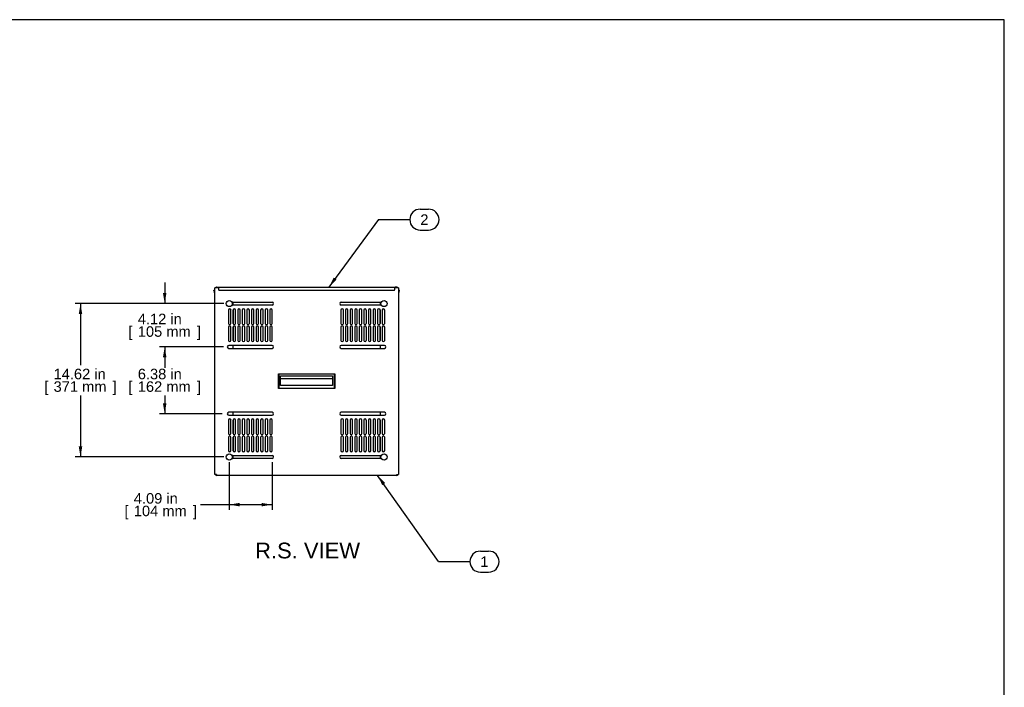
# Model space of a CAD drawing. Header units: inches. Extents: x 0 to 188, y 0 to 141.
# Tile 21 of 21: x 94 to 188, y 77 to 141. Entities that reach past the tile are written whole.
import ezdxf
from ezdxf.enums import TextEntityAlignment as Align

# ---------------------------------------------------------------- set-up
doc = ezdxf.new("R2010")
doc.units = ezdxf.units.IN
doc.header["$MEASUREMENT"] = 0
for name, color, linetype in [('COM57176-19', 7, 'Continuous'), ('COM57177-1', 7, 'Continuous'), ('COM57179-9S', 7, 'Continuous'), ('Default', 7, 'Continuous'), ('HAN13044', 7, 'Continuous'), ('SCS19417', 7, 'Continuous'), ('SCS19496', 7, 'Continuous')]:
    doc.layers.add(name, color=color, linetype=linetype)
doc.styles.add('SEACAD_Arial', font='arial.ttf')
doc.dimstyles.new('WEB', dxfattribs={"dimtxt": 1, "dimasz": 1, "dimexe": 0.5, "dimexo": 0.5, "dimgap": 0.25, "dimtad": 0, "dimtih": 1, "dimtoh": 1, "dimzin": 4, "dimdsep": 46, "dimtxsty": 'SEACAD_Arial', "dimblk1": '_SE_FILLED', "dimblk2": '_SE_FILLED', "dimsah": 1, "dimcen": 0.5, "dimadec": 0, "dimazin": 0, "dimtfac": 0.8, "dimtdec": 0, "dimtofl": 0, "dimtmove": 0, "dimatfit": 3, "dimfxl": 1, "dimtolj": 1, "dimtzin": 4, "dimarcsym": 0})

# ---------------------------------------------------------------- blocks, each defined once
blk = doc.blocks.new('SEANNOT_GROUP1')
at = {"layer": 'Default', "linetype": 'Continuous'}
blk.add_hatch(color=7, dxfattribs=at).paths.add_polyline_path([(128.844, 96.711), (128.131, 97.432), (128.572, 96.519)])
at = {"layer": 'Default', "color": 7, "linetype": 'Continuous'}
for p, q in [((137.93, 90.217), (138.713, 90.217)), ((133.93, 89.217), (136.93, 89.217)), ((137.93, 88.217), (138.713, 88.217))]:
    blk.add_line(p, q, dxfattribs=at)
blk.add_lwpolyline([(133.93, 89.217), (128.131, 97.432)], dxfattribs=at)
for centre, start, end in [((137.93, 89.217), 90, 270), ((138.713, 89.217), 270, 90)]:
    blk.add_arc(centre, 1, start, end, dxfattribs=at)
at = {"layer": 'Default', "color": 7, "linetype": 'Continuous', "style": 'SEACAD_Arial'}
blk.add_text('1', height=1, dxfattribs=at).set_placement((137.93, 89.717), align=Align.TOP_LEFT)
blk = doc.blocks.new('SEANNOT_GROUP2')
at = {"layer": 'Default', "linetype": 'Continuous'}
blk.add_hatch(color=7, dxfattribs=at).paths.add_polyline_path([(123.944, 116.309), (123.487, 115.404), (124.213, 116.112)])
at = {"layer": 'Default', "color": 7, "linetype": 'Continuous'}
for p, q in [((132.203, 122.837), (132.986, 122.837)), ((128.203, 121.837), (131.203, 121.837)), ((132.203, 120.837), (132.986, 120.837))]:
    blk.add_line(p, q, dxfattribs=at)
blk.add_lwpolyline([(128.203, 121.837), (123.487, 115.404)], dxfattribs=at)
for centre, start, end in [((132.203, 121.837), 90, 270), ((132.986, 121.837), 270, 90)]:
    blk.add_arc(centre, 1, start, end, dxfattribs=at)
at = {"layer": 'Default', "color": 7, "linetype": 'Continuous', "style": 'SEACAD_Arial'}
blk.add_text('2', height=1, dxfattribs=at).set_placement((132.203, 122.337), align=Align.TOP_LEFT)
blk = doc.blocks.new('SE5')
at = {"layer": 'COM57176-19', "color": 7, "linetype": 'Continuous'}
for p, q in [((112.608, 97.518), (112.608, 115.332)), ((112.694, 115.332), (112.608, 115.332)), ((112.958, 115.332), (112.694, 115.332)), ((130.022, 115.332), (129.757, 115.332)), ((130.108, 115.332), (130.022, 115.332)), ((130.108, 115.332), (130.108, 97.518)), ((114.229, 113.966), (118.061, 113.966)), ((118.061, 113.685), (114.229, 113.685)), ((124.655, 113.966), (128.486, 113.966)), ((128.486, 113.685), (124.655, 113.685)), ((113.912, 113.208), (113.912, 111.943)), ((114.147, 111.943), (114.147, 113.208)), ((114.35, 113.208), (114.35, 111.943)), ((114.585, 111.943), (114.585, 113.208)), ((114.787, 113.208), (114.787, 111.943)), ((115.022, 111.943), (115.022, 113.208)), ((115.225, 113.208), (115.225, 111.943)), ((115.46, 111.943), (115.46, 113.208)), ((115.662, 113.208), (115.662, 111.943)), ((115.897, 111.943), (115.897, 113.208)), ((116.1, 113.208), (116.1, 111.943)), ((116.335, 111.943), (116.335, 113.208)), ((116.537, 113.208), (116.537, 111.943)), ((116.772, 111.943), (116.772, 113.208)), ((116.975, 113.208), (116.975, 111.943)), ((117.21, 111.943), (117.21, 113.208)), ((117.412, 113.208), (117.412, 111.943)), ((117.647, 111.943), (117.647, 113.208)), ((117.85, 113.208), (117.85, 111.943)), ((118.085, 111.943), (118.085, 113.208)), ((124.631, 113.208), (124.631, 111.943)), ((124.866, 111.943), (124.866, 113.208)), ((125.069, 113.208), (125.069, 111.943)), ((125.304, 111.943), (125.304, 113.208)), ((125.506, 113.208), (125.506, 111.943)), ((125.741, 111.943), (125.741, 113.208)), ((125.944, 113.208), (125.944, 111.943)), ((126.179, 111.943), (126.179, 113.208)), ((126.381, 113.208), (126.381, 111.943)), ((126.616, 111.943), (126.616, 113.208)), ((126.819, 113.208), (126.819, 111.943)), ((127.054, 111.943), (127.054, 113.208)), ((127.256, 113.208), (127.256, 111.943)), ((127.491, 111.943), (127.491, 113.208)), ((127.694, 113.208), (127.694, 111.943)), ((127.929, 111.943), (127.929, 113.208)), ((128.131, 113.208), (128.131, 111.943)), ((128.366, 111.943), (128.366, 113.208)), ((128.569, 113.208), (128.569, 111.943)), ((128.804, 111.943), (128.804, 113.208)), ((113.912, 111.583), (113.912, 110.318)), ((114.147, 110.318), (114.147, 111.583)), ((114.35, 111.583), (114.35, 110.318)), ((114.585, 110.318), (114.585, 111.583)), ((114.787, 111.583), (114.787, 110.318)), ((115.022, 110.318), (115.022, 111.583)), ((115.225, 111.583), (115.225, 110.318)), ((115.46, 110.318), (115.46, 111.583)), ((115.662, 111.583), (115.662, 110.318)), ((115.897, 110.318), (115.897, 111.583)), ((116.1, 111.583), (116.1, 110.318)), ((116.335, 110.318), (116.335, 111.583)), ((116.537, 111.583), (116.537, 110.318)), ((116.772, 110.318), (116.772, 111.583)), ((116.975, 111.583), (116.975, 110.318)), ((117.21, 110.318), (117.21, 111.583)), ((117.412, 111.583), (117.412, 110.318)), ((117.647, 110.318), (117.647, 111.583)), ((117.85, 111.583), (117.85, 110.318)), ((118.085, 110.318), (118.085, 111.583)), ((124.631, 111.583), (124.631, 110.318)), ((124.866, 110.318), (124.866, 111.583)), ((125.069, 111.583), (125.069, 110.318)), ((125.304, 110.318), (125.304, 111.583)), ((125.506, 111.583), (125.506, 110.318)), ((125.741, 110.318), (125.741, 111.583)), ((125.944, 111.583), (125.944, 110.318)), ((126.179, 110.318), (126.179, 111.583)), ((126.381, 111.583), (126.381, 110.318)), ((126.616, 110.318), (126.616, 111.583)), ((126.819, 111.583), (126.819, 110.318)), ((127.054, 110.318), (127.054, 111.583)), ((127.256, 111.583), (127.256, 110.318)), ((127.491, 110.318), (127.491, 111.583)), ((127.694, 111.583), (127.694, 110.318)), ((127.929, 110.318), (127.929, 111.583)), ((128.131, 111.583), (128.131, 110.318)), ((128.366, 110.318), (128.366, 111.583)), ((128.569, 111.583), (128.569, 110.318)), ((128.804, 110.318), (128.804, 111.583)), ((118.061, 109.841), (113.936, 109.841)), ((113.936, 109.56), (118.061, 109.56)), ((128.78, 109.841), (124.655, 109.841)), ((124.655, 109.56), (128.78, 109.56)), ((118.061, 103.466), (113.936, 103.466)), ((128.78, 103.466), (124.655, 103.466)), ((113.912, 102.708), (113.912, 101.443)), ((113.936, 103.185), (118.061, 103.185)), ((114.147, 101.443), (114.147, 102.708)), ((114.35, 102.708), (114.35, 101.443)), ((114.585, 101.443), (114.585, 102.708)), ((114.787, 102.708), (114.787, 101.443)), ((115.022, 101.443), (115.022, 102.708)), ((115.225, 102.708), (115.225, 101.443)), ((115.46, 101.443), (115.46, 102.708)), ((115.662, 102.708), (115.662, 101.443)), ((115.897, 101.443), (115.897, 102.708)), ((116.1, 102.708), (116.1, 101.443)), ((116.335, 101.443), (116.335, 102.708)), ((116.537, 102.708), (116.537, 101.443)), ((116.772, 101.443), (116.772, 102.708)), ((116.975, 102.708), (116.975, 101.443)), ((117.21, 101.443), (117.21, 102.708)), ((117.412, 102.708), (117.412, 101.443)), ((117.647, 101.443), (117.647, 102.708)), ((117.85, 102.708), (117.85, 101.443)), ((118.085, 101.443), (118.085, 102.708)), ((124.631, 102.708), (124.631, 101.443)), ((124.655, 103.185), (128.78, 103.185)), ((124.866, 101.443), (124.866, 102.708)), ((125.069, 102.708), (125.069, 101.443)), ((125.304, 101.443), (125.304, 102.708)), ((125.506, 102.708), (125.506, 101.443)), ((125.741, 101.443), (125.741, 102.708)), ((125.944, 102.708), (125.944, 101.443)), ((126.179, 101.443), (126.179, 102.708)), ((126.381, 102.708), (126.381, 101.443)), ((126.616, 101.443), (126.616, 102.708)), ((126.819, 102.708), (126.819, 101.443)), ((127.054, 101.443), (127.054, 102.708)), ((127.256, 102.708), (127.256, 101.443)), ((127.491, 101.443), (127.491, 102.708)), ((127.694, 102.708), (127.694, 101.443)), ((127.929, 101.443), (127.929, 102.708)), ((128.131, 102.708), (128.131, 101.443)), ((128.366, 101.443), (128.366, 102.708)), ((128.569, 102.708), (128.569, 101.443)), ((128.804, 101.443), (128.804, 102.708)), ((113.912, 101.083), (113.912, 99.818)), ((114.147, 99.818), (114.147, 101.083)), ((114.35, 101.083), (114.35, 99.818)), ((114.585, 99.818), (114.585, 101.083)), ((114.787, 101.083), (114.787, 99.818)), ((115.022, 99.818), (115.022, 101.083)), ((115.225, 101.083), (115.225, 99.818)), ((115.46, 99.818), (115.46, 101.083)), ((115.662, 101.083), (115.662, 99.818)), ((115.897, 99.818), (115.897, 101.083)), ((116.1, 101.083), (116.1, 99.818)), ((116.335, 99.818), (116.335, 101.083)), ((116.537, 101.083), (116.537, 99.818)), ((116.772, 99.818), (116.772, 101.083)), ((116.975, 101.083), (116.975, 99.818)), ((117.21, 99.818), (117.21, 101.083)), ((117.412, 101.083), (117.412, 99.818)), ((117.647, 99.818), (117.647, 101.083)), ((117.85, 101.083), (117.85, 99.818)), ((118.085, 99.818), (118.085, 101.083)), ((124.631, 101.083), (124.631, 99.818)), ((124.866, 99.818), (124.866, 101.083)), ((125.069, 101.083), (125.069, 99.818)), ((125.304, 99.818), (125.304, 101.083)), ((125.506, 101.083), (125.506, 99.818)), ((125.741, 99.818), (125.741, 101.083)), ((125.944, 101.083), (125.944, 99.818)), ((126.179, 99.818), (126.179, 101.083)), ((126.381, 101.083), (126.381, 99.818)), ((126.616, 99.818), (126.616, 101.083)), ((126.819, 101.083), (126.819, 99.818)), ((127.054, 99.818), (127.054, 101.083)), ((127.256, 101.083), (127.256, 99.818)), ((127.491, 99.818), (127.491, 101.083)), ((127.694, 101.083), (127.694, 99.818)), ((127.929, 99.818), (127.929, 101.083)), ((128.131, 101.083), (128.131, 99.818)), ((128.366, 99.818), (128.366, 101.083)), ((128.569, 101.083), (128.569, 99.818)), ((128.804, 99.818), (128.804, 101.083)), ((114.229, 99.341), (118.061, 99.341)), ((118.061, 99.06), (114.229, 99.06)), ((124.655, 99.341), (128.486, 99.341)), ((128.486, 99.06), (124.655, 99.06)), ((112.694, 97.518), (112.608, 97.518)), ((112.752, 97.518), (112.694, 97.518)), ((112.752, 97.518), (112.752, 97.432)), ((129.964, 97.432), (112.752, 97.432)), ((129.964, 97.432), (129.964, 97.518)), ((129.964, 97.518), (130.022, 97.518)), ((130.022, 97.518), (130.108, 97.518))]:
    blk.add_line(p, q, dxfattribs=at)
for centre, radius, start, end in [((118.061, 113.826), 0.14, 270, 90), ((124.655, 113.826), 0.14, 90, 270), ((114.03, 113.208), 0.118, 0, 180), ((114.467, 113.208), 0.118, 0, 180), ((114.905, 113.208), 0.117, 0, 180), ((115.342, 113.208), 0.118, 0, 180), ((115.78, 113.208), 0.118, 0, 180), ((116.217, 113.208), 0.118, 0, 180), ((116.655, 113.208), 0.117, 0, 180), ((117.092, 113.208), 0.118, 0, 180), ((117.53, 113.208), 0.118, 0, 180), ((117.967, 113.208), 0.117, 0, 180), ((124.749, 113.208), 0.117, 0, 180), ((125.186, 113.208), 0.117, 0, 180), ((125.624, 113.208), 0.117, 0, 180), ((126.061, 113.208), 0.117, 0, 180), ((126.499, 113.208), 0.117, 0, 180), ((126.936, 113.208), 0.117, 0, 180), ((127.374, 113.208), 0.117, 0, 180), ((127.811, 113.208), 0.117, 0, 180), ((128.249, 113.208), 0.117, 0, 180), ((128.686, 113.208), 0.117, 0, 180), ((114.03, 111.943), 0.117, 180, 360), ((114.467, 111.943), 0.117, 180, 360), ((114.905, 111.943), 0.117, 180, 360), ((115.342, 111.943), 0.117, 180, 360), ((115.78, 111.943), 0.117, 180, 360), ((116.217, 111.943), 0.117, 180, 360), ((116.655, 111.943), 0.117, 180, 360), ((117.092, 111.943), 0.117, 180, 360), ((117.53, 111.943), 0.117, 180, 360), ((117.967, 111.943), 0.117, 180, 360), ((124.749, 111.943), 0.117, 180, 0), ((125.186, 111.943), 0.117, 180, 0), ((125.624, 111.943), 0.117, 180, 0), ((126.061, 111.943), 0.117, 180, 0), ((126.499, 111.943), 0.117, 180, 0), ((126.936, 111.943), 0.117, 180, 0), ((127.374, 111.943), 0.117, 180, 0), ((127.811, 111.943), 0.117, 180, 0), ((128.249, 111.943), 0.117, 180, 0), ((128.686, 111.943), 0.117, 180, 0), ((114.03, 111.583), 0.117, 0, 180), ((114.467, 111.583), 0.117, 0, 180), ((114.905, 111.583), 0.117, 0, 180), ((115.342, 111.583), 0.117, 0, 180), ((115.78, 111.583), 0.117, 0, 180), ((116.217, 111.583), 0.117, 0, 180), ((116.655, 111.583), 0.117, 0, 180), ((117.092, 111.583), 0.117, 0, 180), ((117.53, 111.583), 0.117, 0, 180), ((117.967, 111.583), 0.117, 0, 180), ((124.749, 111.583), 0.117, 0, 180), ((125.186, 111.583), 0.117, 0, 180), ((125.624, 111.583), 0.117, 0, 180), ((126.061, 111.583), 0.117, 0, 180), ((126.499, 111.583), 0.117, 0, 180), ((126.936, 111.583), 0.117, 0, 180), ((127.374, 111.583), 0.117, 0, 180), ((127.811, 111.583), 0.117, 0, 180), ((128.249, 111.583), 0.117, 0, 180), ((128.686, 111.583), 0.117, 0, 180), ((114.03, 110.318), 0.117, 180, 0), ((114.467, 110.318), 0.117, 180, 0), ((114.905, 110.318), 0.117, 180, 0), ((115.342, 110.318), 0.117, 180, 0), ((115.78, 110.318), 0.117, 180, 0), ((116.217, 110.318), 0.117, 180, 0), ((116.655, 110.318), 0.117, 180, 0), ((117.092, 110.318), 0.117, 180, 0), ((117.53, 110.318), 0.117, 180, 0), ((117.967, 110.318), 0.117, 180, 0), ((124.749, 110.318), 0.117, 180, 0), ((125.186, 110.318), 0.117, 180, 0), ((125.624, 110.318), 0.117, 180, 0), ((126.061, 110.318), 0.117, 180, 0), ((126.499, 110.318), 0.117, 180, 0), ((126.936, 110.318), 0.117, 180, 0), ((127.374, 110.318), 0.117, 180, 0), ((127.811, 110.318), 0.117, 180, 0), ((128.249, 110.318), 0.117, 180, 0), ((128.686, 110.318), 0.117, 180, 0), ((113.936, 109.701), 0.14, 90, 270), ((118.061, 109.701), 0.14, 270, 90), ((124.655, 109.701), 0.14, 90, 270), ((128.78, 109.701), 0.14, 270, 90), ((113.936, 103.326), 0.14, 90, 270), ((118.061, 103.326), 0.14, 270, 90), ((124.655, 103.326), 0.14, 90, 270), ((128.78, 103.326), 0.141, 270, 90), ((114.03, 102.708), 0.118, 0, 180), ((114.467, 102.708), 0.118, 0, 180), ((114.905, 102.708), 0.117, 0, 180), ((115.342, 102.708), 0.118, 0, 180), ((115.78, 102.708), 0.118, 0, 180), ((116.217, 102.708), 0.118, 0, 180), ((116.655, 102.708), 0.117, 0, 180), ((117.092, 102.708), 0.118, 0, 180), ((117.53, 102.708), 0.118, 0, 180), ((117.967, 102.708), 0.117, 0, 180), ((124.749, 102.708), 0.117, 0, 180), ((125.186, 102.708), 0.117, 0, 180), ((125.624, 102.708), 0.117, 0, 180), ((126.061, 102.708), 0.117, 0, 180), ((126.499, 102.708), 0.117, 0, 180), ((126.936, 102.708), 0.117, 0, 180), ((127.374, 102.708), 0.117, 0, 180), ((127.811, 102.708), 0.117, 0, 180), ((128.249, 102.708), 0.117, 0, 180), ((128.686, 102.708), 0.117, 0, 180), ((114.03, 101.443), 0.117, 180, 0), ((114.467, 101.443), 0.117, 180, 0), ((114.905, 101.443), 0.117, 180, 0), ((115.342, 101.443), 0.117, 180, 0), ((115.78, 101.443), 0.117, 180, 0), ((116.217, 101.443), 0.117, 180, 0), ((116.655, 101.443), 0.117, 180, 0), ((117.092, 101.443), 0.117, 180, 0), ((117.53, 101.443), 0.117, 180, 0), ((117.967, 101.443), 0.117, 180, 0), ((124.749, 101.443), 0.117, 180, 0), ((125.186, 101.443), 0.117, 180, 0), ((125.624, 101.443), 0.117, 180, 0), ((126.061, 101.443), 0.117, 180, 0), ((126.499, 101.443), 0.117, 180, 0), ((126.936, 101.443), 0.117, 180, 0), ((127.374, 101.443), 0.117, 180, 0), ((127.811, 101.443), 0.117, 180, 0), ((128.249, 101.443), 0.117, 180, 0), ((128.686, 101.443), 0.117, 180, 0), ((114.03, 101.083), 0.117, 0, 180), ((114.467, 101.083), 0.117, 0, 180), ((114.905, 101.083), 0.117, 0, 180), ((115.342, 101.083), 0.117, 0, 180), ((115.78, 101.083), 0.117, 0, 180), ((116.217, 101.083), 0.117, 0, 180), ((116.655, 101.083), 0.117, 0, 180), ((117.092, 101.083), 0.117, 0, 180), ((117.53, 101.083), 0.117, 0, 180), ((117.967, 101.083), 0.117, 0, 180), ((124.749, 101.083), 0.117, 0, 180), ((125.186, 101.083), 0.117, 0, 180), ((125.624, 101.083), 0.117, 0, 180), ((126.061, 101.083), 0.117, 0, 180), ((126.499, 101.083), 0.117, 0, 180), ((126.936, 101.083), 0.117, 0, 180), ((127.374, 101.083), 0.117, 0, 180), ((127.811, 101.083), 0.117, 0, 180), ((128.249, 101.083), 0.117, 0, 180), ((128.686, 101.083), 0.117, 0, 180), ((114.03, 99.818), 0.117, 180, 0), ((114.467, 99.818), 0.117, 180, 0), ((114.905, 99.818), 0.117, 180, 0), ((115.342, 99.818), 0.117, 180, 0), ((115.78, 99.818), 0.117, 180, 0), ((116.217, 99.818), 0.117, 180, 0), ((116.655, 99.818), 0.117, 180, 0), ((117.092, 99.818), 0.117, 180, 0), ((117.53, 99.818), 0.117, 180, 0), ((117.967, 99.818), 0.117, 180, 0), ((124.749, 99.818), 0.117, 180, 0), ((125.186, 99.818), 0.117, 180, 0), ((125.624, 99.818), 0.117, 180, 0), ((126.061, 99.818), 0.117, 180, 0), ((126.499, 99.818), 0.117, 180, 0), ((126.936, 99.818), 0.117, 180, 0), ((127.374, 99.818), 0.117, 180, 0), ((127.811, 99.818), 0.117, 180, 0), ((128.249, 99.818), 0.117, 180, 0), ((128.686, 99.818), 0.117, 180, 0), ((118.061, 99.201), 0.14, 270, 90), ((124.655, 99.201), 0.141, 90, 270), ((112.752, 97.518), 0.086, 180, 270), ((112.752, 97.518), 0.029, 180, 270), ((129.964, 97.518), 0.086, 270, 0), ((129.964, 97.518), 0.029, 270, 0)]:
    blk.add_arc(centre, radius, start, end, dxfattribs=at)
at = {"layer": 'COM57177-1', "color": 7, "linetype": 'Continuous'}
for p, q in [((112.778, 115.404), (112.912, 115.404)), ((112.778, 115.347), (112.912, 115.347)), ((112.912, 115.404), (112.958, 115.404)), ((112.958, 115.347), (112.912, 115.347)), ((112.958, 115.404), (129.757, 115.404)), ((112.958, 115.404), (112.958, 115.318)), ((112.958, 115.318), (112.958, 115.166)), ((113.021, 115.104), (129.695, 115.104)), ((129.757, 115.318), (129.757, 115.404)), ((129.757, 115.404), (129.804, 115.404)), ((129.804, 115.347), (129.757, 115.347)), ((129.757, 115.166), (129.757, 115.318)), ((129.937, 115.404), (129.804, 115.404)), ((129.937, 115.347), (129.804, 115.347))]:
    blk.add_line(p, q, dxfattribs=at)
for centre, radius, start, end in [((112.778, 115.318), 0.086, 90, 170.63108), ((112.778, 115.318), 0.029, 90, 151.13427), ((113.021, 115.166), 0.0625, 180, 270), ((129.695, 115.166), 0.0625, 270, 0), ((129.937, 115.318), 0.086, 9.36892, 90), ((129.937, 115.318), 0.029, 28.86573, 90)]:
    blk.add_arc(centre, radius, start, end, dxfattribs=at)
at = {"layer": 'COM57179-9S', "color": 7, "linetype": 'Continuous'}
for p, q in [((114.351, 113.685), (114.351, 113.966)), ((128.365, 113.966), (128.365, 113.685)), ((114.351, 111.926), (114.351, 113.225)), ((128.365, 113.225), (128.365, 111.926)), ((114.351, 110.301), (114.351, 111.6)), ((128.365, 111.6), (128.365, 110.301)), ((114.351, 109.56), (114.351, 109.841)), ((128.365, 109.841), (128.365, 109.56)), ((114.351, 103.185), (114.351, 103.466)), ((128.365, 103.466), (128.365, 103.185)), ((114.351, 101.426), (114.351, 102.725)), ((128.365, 102.725), (128.365, 101.426)), ((114.351, 99.801), (114.351, 101.1)), ((128.365, 101.1), (128.365, 99.801)), ((114.351, 99.06), (114.351, 99.341)), ((128.365, 99.341), (128.365, 99.06))]:
    blk.add_line(p, q, dxfattribs=at)
at = {"layer": 'HAN13044', "color": 7, "linetype": 'Continuous'}
for p, q in [((118.67, 105.726), (118.67, 107.124)), ((118.67, 107.124), (124.045, 107.124)), ((118.709, 107.086), (118.67, 107.124)), ((124.007, 107.086), (118.709, 107.086)), ((118.709, 107.086), (118.709, 105.764)), ((124.007, 107.086), (124.045, 107.124)), ((124.007, 105.764), (124.007, 107.086)), ((124.045, 107.124), (124.045, 105.726)), ((118.878, 106.002), (118.878, 106.942)), ((118.878, 106.942), (123.838, 106.942)), ((118.878, 106.676), (123.838, 106.676)), ((123.838, 106.942), (123.838, 106.002)), ((118.67, 105.726), (118.709, 105.764)), ((124.045, 105.726), (118.67, 105.726)), ((118.709, 105.764), (124.007, 105.764)), ((123.838, 106.002), (118.878, 106.002)), ((124.045, 105.726), (124.007, 105.764))]:
    blk.add_line(p, q, dxfattribs=at)
at = {"layer": 'SCS19417', "color": 7, "linetype": 'Continuous'}
for p, q in [((112.564, 115.046), (112.523, 115.046)), ((112.523, 114.992), (112.564, 114.992)), ((112.54, 115.107), (112.539, 115.107)), ((112.54, 114.932), (112.539, 114.932)), ((112.573, 115.046), (112.564, 115.046)), ((112.564, 114.992), (112.573, 114.992)), ((112.6, 115.144), (112.573, 115.144)), ((112.573, 114.992), (112.573, 115.046)), ((112.573, 115.046), (112.573, 115.046)), ((112.573, 114.992), (112.573, 114.992)), ((112.573, 114.894), (112.6, 114.894)), ((130.143, 115.144), (130.116, 115.144)), ((130.116, 114.894), (130.143, 114.894)), ((130.143, 115.046), (130.143, 115.046)), ((130.143, 114.992), (130.143, 115.046)), ((130.151, 115.046), (130.143, 115.046)), ((130.143, 114.992), (130.143, 114.992)), ((130.143, 114.992), (130.151, 114.992)), ((130.193, 115.046), (130.151, 115.046)), ((130.151, 114.992), (130.193, 114.992)), ((130.175, 115.107), (130.176, 115.107)), ((130.175, 114.932), (130.176, 114.932))]:
    blk.add_line(p, q, dxfattribs=at)
for centre, radius, start, end in [((112.672, 115.036), 0.15, 135.86728, 151.94128), ((112.672, 115.002), 0.15, 208.04595, 224.13272), ((112.573, 115.132), 0.012, 90, 135.86728), ((112.573, 114.906), 0.012, 224.13272, 270), ((112.6, 115.136), 0.008, 0, 90), ((112.6, 114.902), 0.008, 270, 0), ((130.116, 115.136), 0.008, 90, 180), ((130.116, 114.902), 0.008, 180, 270), ((130.143, 115.132), 0.012, 44.13272, 90), ((130.143, 114.906), 0.012, 270, 315.86728), ((130.044, 115.036), 0.15, 28.04595, 44.13273), ((130.044, 115.002), 0.15, 315.86728, 331.94128)]:
    blk.add_arc(centre, radius, start, end, dxfattribs=at)
for points in [[(112.523, 115.046), (112.524, 115.057), (112.525, 115.067), (112.531, 115.088), (112.535, 115.098), (112.54, 115.107)], [(112.54, 114.932), (112.535, 114.941), (112.531, 114.951), (112.525, 114.971), (112.524, 114.982), (112.523, 114.992)], [(130.175, 115.107), (130.18, 115.097), (130.184, 115.088), (130.19, 115.067), (130.192, 115.057), (130.193, 115.046)], [(130.193, 114.992), (130.192, 114.982), (130.19, 114.971), (130.184, 114.951), (130.18, 114.941), (130.175, 114.932)]]:
    blk.add_open_spline(points, degree=3, knots=[0, 0, 0, 0, 0.5, 0.5, 1, 1, 1, 1], dxfattribs=at)
at = {"layer": 'SCS19496', "color": 7, "linetype": 'Continuous'}
for centre in [(113.976, 113.826), (128.74, 113.826), (113.976, 99.201), (128.74, 99.201)]:
    blk.add_circle(centre, 0.29, dxfattribs=at)
blk = doc.blocks.new('DMBLK202')
at = {"layer": 'Default', "linetype": 'Continuous', "transparency": 16777216}
for points in [[(99.627, 112.826), (99.96, 112.826), (99.794, 113.826)], [(99.627, 100.201), (99.794, 99.201), (99.96, 100.201)]]:
    blk.add_hatch(color=7, dxfattribs=at).paths.add_polyline_path(points)
at = {"layer": 'Default', "color": 7, "linetype": 'Continuous', "transparency": 16777216}
for p, q in [((113.476, 113.826), (99.294, 113.826)), ((99.794, 113.826), (99.794, 107.963)), ((99.794, 105.063), (99.794, 99.201)), ((113.476, 99.201), (99.294, 99.201))]:
    blk.add_line(p, q, dxfattribs=at)
at = {"layer": 'Default', "color": 7, "linetype": 'Continuous', "transparency": 16777216, "style": 'SEACAD_Arial'}
for s, p in [('14.62 in', (97.228, 107.613)), ('[', (96.337, 106.413)), ('371 mm', (97.228, 106.413)), (']', (102.859, 106.413))]:
    blk.add_text(s, height=1, dxfattribs=at).set_placement(p, align=Align.TOP_LEFT)
blk = doc.blocks.new('_SE_FILLED')
at = {"color": 0}
blk.add_line((0, 0), (-1, 0), dxfattribs=at)
blk.add_solid([(0, 0), (-1, -0.1665), (-1, 0.1665), (0, 0)], dxfattribs=at)
blk = doc.blocks.new('DMBLK208')
at = {"layer": 'Default', "linetype": 'Continuous', "transparency": 16777216}
for points in [[(107.657, 108.701), (107.99, 108.701), (107.824, 109.701)], [(107.657, 104.326), (107.824, 103.326), (107.99, 104.326)]]:
    blk.add_hatch(color=7, dxfattribs=at).paths.add_polyline_path(points)
at = {"layer": 'Default', "color": 7, "linetype": 'Continuous', "transparency": 16777216}
for p, q in [((113.436, 109.701), (107.324, 109.701)), ((107.824, 109.701), (107.824, 107.963)), ((107.824, 105.063), (107.824, 103.326)), ((113.295, 103.326), (107.324, 103.326))]:
    blk.add_line(p, q, dxfattribs=at)
at = {"layer": 'Default', "color": 7, "linetype": 'Continuous', "transparency": 16777216, "style": 'SEACAD_Arial'}
for s, p in [('6.38 in', (105.258, 107.613)), ('[', (104.367, 106.413)), ('162 mm', (105.258, 106.413)), (']', (110.889, 106.413))]:
    blk.add_text(s, height=1, dxfattribs=at).set_placement(p, align=Align.TOP_LEFT)
blk = doc.blocks.new('DMBLK209')
at = {"layer": 'Default', "linetype": 'Continuous', "transparency": 16777216}
for points in [[(107.657, 114.826), (107.824, 113.826), (107.99, 114.826)], [(107.657, 108.701), (107.99, 108.701), (107.824, 109.701)]]:
    blk.add_hatch(color=7, dxfattribs=at).paths.add_polyline_path(points)
at = {"layer": 'Default', "color": 7, "linetype": 'Continuous', "transparency": 16777216}
for p, q in [((107.824, 115.826), (107.824, 113.826)), ((113.476, 113.826), (107.324, 113.826)), ((113.295, 109.701), (107.324, 109.701)), ((107.824, 109.701), (107.824, 107.701))]:
    blk.add_line(p, q, dxfattribs=at)
at = {"layer": 'Default', "color": 7, "linetype": 'Continuous', "transparency": 16777216, "style": 'SEACAD_Arial'}
for s, p in [('4.12 in', (105.258, 112.863)), ('[', (104.367, 111.663)), (']', (110.889, 111.663)), ('105 mm', (105.258, 111.663))]:
    blk.add_text(s, height=1, dxfattribs=at).set_placement(p, align=Align.TOP_LEFT)
blk = doc.blocks.new('DMBLK210')
at = {"layer": 'Default', "linetype": 'Continuous', "transparency": 16777216}
for points in [[(114.976, 94.488), (114.976, 94.821), (113.976, 94.654)], [(117.061, 94.488), (118.061, 94.654), (117.061, 94.821)]]:
    blk.add_hatch(color=7, dxfattribs=at).paths.add_polyline_path(points)
at = {"layer": 'Default', "color": 7, "linetype": 'Continuous', "transparency": 16777216}
for p, q in [((113.976, 98.701), (113.976, 94.154)), ((118.061, 98.701), (118.061, 94.154)), ((111.25, 94.654), (118.061, 94.654))]:
    blk.add_line(p, q, dxfattribs=at)
at = {"layer": 'Default', "color": 7, "linetype": 'Continuous', "transparency": 16777216, "style": 'SEACAD_Arial'}
for s, p in [('4.09 in', (104.878, 95.754)), ('[', (103.987, 94.554)), ('104 mm', (104.878, 94.554)), (']', (110.509, 94.554))]:
    blk.add_text(s, height=1, dxfattribs=at).set_placement(p, align=Align.TOP_LEFT)

msp = doc.modelspace()

# ---------------------------------------------------------------- linework, layer by layer
at = {"layer": 'Default', "color": 7, "linetype": 'Continuous'}
for p, q in [((187.896, 140.903), (0.095, 140.903)), ((187.896, 0.103), (187.896, 140.903))]:
    msp.add_line(p, q, dxfattribs=at)

# ---------------------------------------------------------------- block references
at = {"layer": 'Default'}
for name in ['SEANNOT_GROUP2', 'SE5', 'SEANNOT_GROUP1']:
    msp.add_blockref(name, (0, 0), dxfattribs=at)

# ---------------------------------------------------------------- texts
at = {"layer": 'Default', "color": 7, "linetype": 'Continuous', "style": 'SEACAD_Arial'}
msp.add_text('R.S. VIEW', height=1.5, dxfattribs=at).set_placement((116.444, 91.029), align=Align.TOP_LEFT)

# ---------------------------------------------------------------- dimensions: what is measured, and where the dimension line sits
at = {"layer": 'Default', "color": 7, "linetype": 'Continuous'}
for base, p1, p2, angle, picture, middle, dimtype in [((107.8235872, 109.700555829), (113.975789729, 113.825555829), (113.795289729, 109.700555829), 90, 'DMBLK209', (107.8235872, 111.763055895), 160), ((99.793518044, 113.825555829), (113.975789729, 113.825555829), (113.975789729, 99.200555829), 270, 'DMBLK202', (99.793518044, 106.51305561), 161), ((107.823587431, 103.325555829), (113.935789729, 109.700555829), (113.795289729, 103.325555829), 90, 'DMBLK208', (107.823587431, 106.513055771), 160), ((113.9758, 94.6543), (113.9758, 99.2006), (118.061, 99.2006), 0, 'DMBLK210', (111.2499, 94.6543), 161)]:
    dim = msp.add_linear_dim(base=base, p1=p1, p2=p2, angle=angle, text='\\A1;<>', dimstyle='WEB', override={"dimpost": '\\X'}, dxfattribs=at)
    dim.commit()
    dim.dimension.update_dxf_attribs({"geometry": picture, "text_midpoint": middle, "dimtype": dimtype})

doc.saveas('drawing.dxf')
